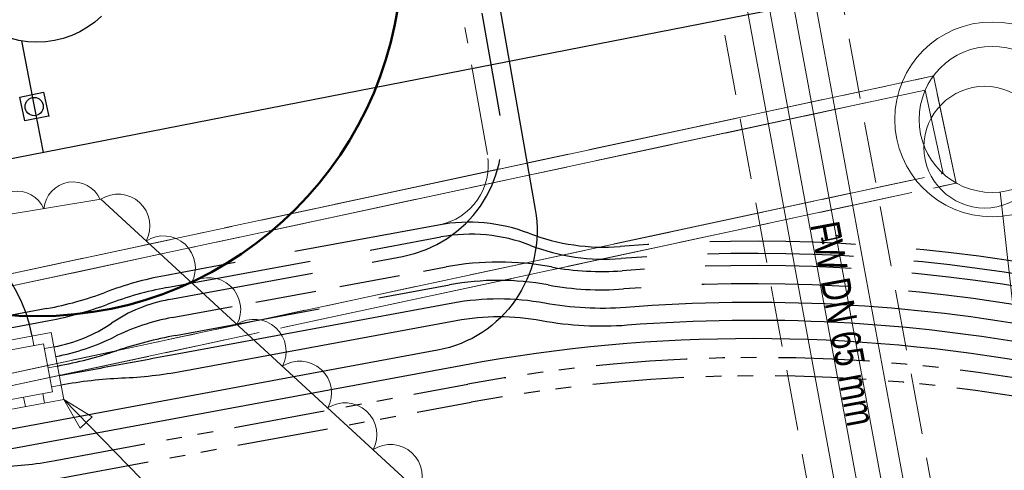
# Model space of a CAD drawing. Extents: x 3503739 to 3504470, y 5375172 to 5375561.
# Tile 120 of 142: x 3504228.14 to 3504236.23, y 5375392.96 to 5375396.66. Entities that reach past the tile are written whole.
import ezdxf

# ---------------------------------------------------------------- set-up
doc = ezdxf.new("R2010")
doc.units = 0
doc.header["$MEASUREMENT"] = 0
for name, pattern in [('1', [1.4, 0.5, -0.2, 0.5, -0.2]), ('2', [3.4, 1.2, -0.5, 1.2, -0.5]), ('237', [1.5, 0.75, -0.18, 0.13, -0.13, 0.13, -0.18]), ('239', [2.09, 0.75, -0.18, 0.75, -0.18, 0.05, -0.18]), ('33', [12, 4, -8]), ('38', [5.5, 4, -0.5, 0.5, -0.5]), ('85', [2.7501, 2.0001, -0.25, 0.25, -0.25])]:
    doc.linetypes.add(name, pattern=pattern)
for name, color, linetype in [('$_LISY_$_TMP', 7, 'Continuous'), ('4WB_KANALDECKEL', 7, 'Continuous'), ('4WB_KANALISATION', 7, 'Continuous'), ('4WP_KANCAD', 7, 'Continuous'), ('_4WP_ALLGEMEIN', 7, 'Continuous'), ('_4WP_FW_PLANUN', 7, 'Continuous'), ('_4WP_GRABEN', 7, 'Continuous'), ('_4WP_KANCAD', 7, 'Continuous'), ('_4WP_KANCAD-T', 7, 'Continuous'), ('_4WP_LICHT-KSR', 7, 'Continuous'), ('_4WP_STADT_BEW_S', 7, 'Continuous'), ('_4WP_STADT_DATEN', 7, 'Continuous'), ('_4WP_STADT_FTT3', 7, 'Continuous'), ('_4WP_STADT_KLEIN', 7, 'Continuous'), ('_4WP_STADT_LSA', 7, 'Continuous'), ('_4WP_STADT_RESER', 7, 'Continuous'), ('_4WP_STADT_SCHAS', 7, 'Continuous'), ('_4WP_STADT_STROM', 7, 'Continuous'), ('BHM_BAUM_NEU', 7, 'Continuous')]:
    doc.layers.add(name, color=color, linetype=linetype)
doc.styles.add('176', font='TXT', dxfattribs={"width": 0.6, "height": 0.16})
doc.styles.add('457', font='TXT', dxfattribs={"width": 0.8, "height": 0.24})

# ---------------------------------------------------------------- blocks, each defined once
blk = doc.blocks.new('RUNDER_DECKEL')
at = {"color": 7, "linetype": 'Continuous', "lineweight": 9}
blk.add_circle((0.000004, 0), 0.5, dxfattribs=at)
blk = doc.blocks.new('ALG_00201')
at = {"color": 6, "linetype": 'Continuous', "lineweight": 20}
blk.add_lwpolyline([(-0.998498, -0.002532, -0.774313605), (1.001502, -0.002532)], format="xyb", dxfattribs=at)
blk = doc.blocks.new('ALG_00093')
at = {"color": 1, "linetype": 'Continuous', "lineweight": 9}
blk.add_lwpolyline([(0, 0), (0.3773, 0.09625), (0.3773, -0.09625), (0, 0)], dxfattribs=at)

msp = doc.modelspace()

# ---------------------------------------------------------------- linework, layer by layer
at = {"layer": '4WB_KANALISATION', "color": 7, "linetype": '85', "lineweight": 13}
for p, q in [((3504208.6139, 5375390.4051), (3504235.6497, 5375396.1979)), ((3504208.6776, 5375390.3165), (3504235.5821, 5375396.0811)), ((3504208.8243, 5375389.632), (3504235.7288, 5375395.3967)), ((3504208.8025, 5375389.5251), (3504235.8382, 5375395.3178))]:
    msp.add_line(p, q, dxfattribs=at)
at = {"layer": '4WB_KANALISATION', "color": 7, "linetype": 'Continuous', "lineweight": 9}
msp.add_line((3504235.8382, 5375395.3178), (3504235.6497, 5375396.1979), dxfattribs=at)
at = {"layer": '4WB_KANALISATION', "color": 7, "linetype": 'Continuous', "lineweight": 20}
for radius in [0.8, 0.6]:
    msp.add_circle((3504236.132, 5375395.841, 316.94), radius, dxfattribs=at)
at = {"layer": '4WP_KANCAD', "color": 7, "linetype": '38', "lineweight": 13}
for p, q in [((3504208.6139, 5375390.4051), (3504235.6497, 5375396.1979)), ((3504208.6776, 5375390.3165), (3504235.5821, 5375396.0811)), ((3504208.8243, 5375389.632), (3504235.7288, 5375395.3967)), ((3504208.8025, 5375389.5251), (3504235.8382, 5375395.3178))]:
    msp.add_line(p, q, dxfattribs=at)
at = {"layer": '4WP_KANCAD', "color": 7, "linetype": 'Continuous', "lineweight": 13}
for radius in [0.8, 0.6]:
    msp.add_circle((3504236.132, 5375395.841, 316.94), radius, dxfattribs=at)
at = {"layer": '_4WP_ALLGEMEIN', "color": 6, "linetype": '33', "lineweight": 9}
msp.add_polyline3d([(3504228.8041, 5375395.185, 0), (3504235.1599, 5375389.3466, 0), (3504236.0397, 5375384.0914, 0), (3504232.8689, 5375381.5497, 0), (3504226.0327, 5375380.2564, 0), (3504224.9137, 5375382.5289, 0), (3504225.7371, 5375384.9123, 0), (3504229.4693, 5375385.8361, 0), (3504225.5164, 5375392.5107, 0), (3504225.569, 5375394.6491, 0), (3504228.8041, 5375395.185, 0)], dxfattribs=at)
at = {"layer": '_4WP_FW_PLANUN', "color": 7, "linetype": 'Continuous', "lineweight": 13}
msp.add_line((3504236.918, 5375384.6768), (3504228.6222, 5375429.5882), dxfattribs=at)
for points in [[(3504236.4429, 5375384.1658), (3504229.1296, 5375423.7579), (3504228.0107, 5375429.8154), (3504226.3882, 5375429.5157), (3504226.3468, 5375429.7396), (3504226.5238, 5375429.7723), (3504226.5325, 5375429.7254), (3504228.155, 5375430.0251)], [(3504236.6195, 5375384.2004), (3504229.3066, 5375423.7906), (3504228.155, 5375430.0251)], [(3504236.741, 5375384.6441), (3504228.4779, 5375429.3784), (3504226.8553, 5375429.0787), (3504226.814, 5375429.3022), (3504226.991, 5375429.3349), (3504226.9996, 5375429.2884), (3504228.6222, 5375429.5882)]]:
    msp.add_lwpolyline(points, dxfattribs=at)
at = {"layer": '_4WP_GRABEN', "color": 21, "linetype": '1', "lineweight": 20}
for p, q in [((3504237.2095, 5375384.3094), (3504229.7049, 5375424.9375)), ((3504228.7216, 5375424.7558), (3504236.2262, 5375384.1278))]:
    msp.add_line(p, q, dxfattribs=at)
at = {"layer": '_4WP_KANCAD', "color": 7, "linetype": '239', "lineweight": 13}
for points in [[(3504228.4626, 5375393.7375), (3504235.8382, 5375395.3178), (3504235.6497, 5375396.1979), (3504208.6139, 5375390.4051)], [(3504208.8243, 5375389.632), (3504235.7288, 5375395.3967), (3504235.5821, 5375396.0811), (3504208.6776, 5375390.3165)]]:
    msp.add_lwpolyline(points, dxfattribs=at)
at = {"layer": '_4WP_KANCAD', "color": 7, "linetype": 'Continuous', "lineweight": 20}
for radius in [0.8, 0.6]:
    msp.add_circle((3504236.132, 5375395.841, 316.94), radius, dxfattribs=at)
at = {"layer": '_4WP_KANCAD-T', "color": 7, "linetype": 'Continuous', "lineweight": 20}
msp.add_line((3504236.1985, 5375395.2447), (3504238.1552, 5375377.6876), dxfattribs=at)
at = {"layer": '_4WP_LICHT-KSR', "color": 190, "linetype": '1', "lineweight": 30}
msp.add_line((3504229.3917, 5375394.213), (3504231.6444, 5375394.6291), dxfattribs=at)
at = {"layer": '_4WP_LICHT-KSR', "color": 190, "linetype": '2', "lineweight": 30}
for points in [[(3504231.6444, 5375394.6291, -0.091652), (3504232.5085, 5375394.629)], [(3504232.5085, 5375394.629, 0.064674), (3504233.0897, 5375394.5977)], [(3504233.0897, 5375394.5977, -0.06559), (3504236.6598, 5375394.412)], [(3504228.9127, 5375394.0533, -0.069658), (3504229.3917, 5375394.213)], [(3504228.4338, 5375393.8936, 0.069666), (3504228.9127, 5375394.0533)]]:
    msp.add_lwpolyline(points, format="xyb", dxfattribs=at)
at = {"layer": '_4WP_STADT_BEW_S', "color": 142, "linetype": 'Continuous', "lineweight": 30}
for p, q in [((3504228.1511, 5375396.4863), (3504228.2567, 5375395.9464)), ((3504228.2567, 5375395.9464), (3504228.3303, 5375395.57))]:
    msp.add_line(p, q, dxfattribs=at)
msp.add_lwpolyline([(3504222.981, 5375393.6399), (3504224.9439, 5375394.0237, 0.073684), (3504225.3223, 5375394.1576), (3504227.6079, 5375395.3688, -0.07369), (3504227.9863, 5375395.5028), (3504250.9005, 5375399.983), (3504252.273, 5375399.5945), (3504264.2372, 5375401.8711)], format="xyb", dxfattribs=at)
for points in [[(3504228.8097, 5375396.6898), (3504228.7547, 5375396.6408), (3504228.6952, 5375396.5975), (3504228.6318, 5375396.5601), (3504228.565, 5375396.5292), (3504228.4955, 5375396.505), (3504228.424, 5375396.4877), (3504228.3511, 5375396.4775), (3504228.2775, 5375396.4745), (3504228.204, 5375396.4787), (3504228.1313, 5375396.4902), (3504228.0601, 5375396.5086), (3504227.991, 5375396.534), (3504227.9247, 5375396.566), (3504227.8619, 5375396.6044), (3504227.8032, 5375396.6487), (3504227.749, 5375396.6986)], [(3504228.3749, 5375395.8688), (3504228.1791, 5375395.8282), (3504228.1384, 5375396.024), (3504228.3343, 5375396.0647), (3504228.3759, 5375395.8641)]]:
    msp.add_lwpolyline(points, dxfattribs=at)
msp.add_circle((3504228.2567, 5375395.9464), 0.075, dxfattribs=at)
at = {"layer": '_4WP_STADT_DATEN', "color": 7, "linetype": 'Continuous', "lineweight": 30}
for points in [[(3504232.0874, 5375396.7402), (3504232.3765, 5375395.1019, -0.411879), (3504231.5734, 5375393.9448), (3504227.3875, 5375393.1716)], [(3504242.7851, 5375393.5334), (3504241.3463, 5375393.4769, -0.055618), (3504236.5506, 5375393.822, 0.091659), (3504231.7933, 5375393.8227), (3504227.4166, 5375393.0143)]]:
    msp.add_lwpolyline(points, format="xyb", dxfattribs=at)
at = {"layer": '_4WP_STADT_FTT3', "color": 1, "linetype": '2', "lineweight": 30}
for points in [[(3504262.2571, 5375397.0803), (3504247.9617, 5375394.5575), (3504245.6534, 5375394.4668), (3504244.867, 5375394.546), (3504243.9077, 5375394.5083), (3504243.13, 5375394.3676), (3504242.9048, 5375394.3588), (3504242.7529, 5375394.3528, 0.006944), (3504242.0339, 5375394.3145, -0.006945), (3504241.3149, 5375394.2763, -0.027783), (3504238.9962, 5375394.314, -0.027789), (3504236.6961, 5375394.6086, 0.06559), (3504233.0739, 5375394.7971, -0.111569), (3504232.3247, 5375394.9051, 0.137889), (3504231.5808, 5375394.9732), (3504229.3281, 5375394.5571, 0.044908), (3504228.8446, 5375394.4221, -0.044912), (3504228.3611, 5375394.287), (3504227.4171, 5375394.1126, 0.055858), (3504226.8585, 5375393.9434, -0.055863), (3504226.3, 5375393.7741), (3504223.7769, 5375393.308), (3504210.7322, 5375390.2408, -0.035613), (3504209.6302, 5375390.0633, 0.027439)], [(3504209.6503, 5375389.9667, 0.036251), (3504210.7528, 5375390.1429), (3504223.7975, 5375393.2101), (3504226.3181, 5375393.6757, 0.055863), (3504226.8767, 5375393.845, -0.055858), (3504227.4352, 5375394.0143), (3504228.3793, 5375394.1887, 0.044912), (3504228.8628, 5375394.3237, -0.044908), (3504229.3463, 5375394.4588), (3504231.599, 5375394.8749, -0.138749), (3504232.3377, 5375394.8059, 0.112438), (3504233.0818, 5375394.6974, -0.06559), (3504236.678, 5375394.5103, 0.027789), (3504238.9891, 5375394.2143, 0.027783), (3504241.3188, 5375394.1763, 0.006944), (3504242.0379, 5375394.2146, -0.006944), (3504242.7569, 5375394.2529), (3504243.1409, 5375394.268)]]:
    msp.add_lwpolyline(points, format="xyb", dxfattribs=at)
at = {"layer": '_4WP_STADT_FTT3', "color": 1, "linetype": '237', "lineweight": 20}
msp.add_lwpolyline([(3504231.5808, 5375394.9732, 0.41188), (3504231.9824, 5375395.5518), (3504231.7822, 5375396.6863)], format="xyb", dxfattribs=at)
at = {"layer": '_4WP_STADT_KLEIN', "color": 3, "linetype": '237', "lineweight": 30}
msp.add_lwpolyline([(3504227.93, 5375392.9871, 0.039937), (3504228.429, 5375393.0386), (3504231.8224, 5375393.6654, -0.091477), (3504236.612, 5375393.6664, 0.055435), (3504241.3522, 5375393.327), (3504242.791, 5375393.3835)], format="xyb", dxfattribs=at)
at = {"layer": '_4WP_STADT_LSA', "color": 7, "linetype": '237', "lineweight": 30}
msp.add_lwpolyline([(3504227.951, 5375392.874, 0.074578), (3504228.4562, 5375392.8911), (3504231.8496, 5375393.5179, -0.091477), (3504236.5848, 5375393.5189, 0.055435), (3504241.3581, 5375393.1771), (3504242.7969, 5375393.2336)], format="xyb", dxfattribs=at)
at = {"layer": '_4WP_STADT_RESER', "color": 7, "linetype": 'Continuous', "lineweight": 30}
msp.add_line((3504229.4462, 5375393.918), (3504231.6989, 5375394.3341), dxfattribs=at)
for points in [[(3504231.6989, 5375394.3341, -0.091652), (3504232.4539, 5375394.334)], [(3504232.4539, 5375394.334, 0.065449), (3504233.1202, 5375394.2991)], [(3504233.1202, 5375394.2991, -0.065462), (3504236.6052, 5375394.117)], [(3504243.9329, 5375393.8687), (3504242.7738, 5375393.8232, 0.048496), (3504242.0571, 5375393.725, -0.0485), (3504241.3404, 5375393.6267, -0.027783), (3504238.9496, 5375393.6657, -0.027789), (3504236.5779, 5375393.9695, 0.065462), (3504233.1319, 5375394.1496, -0.065449), (3504232.4266, 5375394.1865, 0.091652), (3504231.7261, 5375394.1866), (3504229.4734, 5375393.7704, -0.034956), (3504228.9754, 5375393.714)], [(3504228.9545, 5375393.8271, -0.000001), (3504229.4462, 5375393.918)], [(3504228.4628, 5375393.7363, 0.000002), (3504228.9545, 5375393.8271)], [(3504228.9754, 5375393.714, 0.034961), (3504228.4774, 5375393.6576)]]:
    msp.add_lwpolyline(points, format="xyb", dxfattribs=at)
at = {"layer": '_4WP_STADT_SCHAS', "color": 7, "linetype": 'Continuous', "lineweight": 20}
for p, q in [((3504228.2546, 5375393.9826), (3504228.2401, 5375394.0613)), ((3504228.4192, 5375393.9723), (3504228.3406, 5375393.9578)), ((3504228.4483, 5375393.815), (3504228.3696, 5375393.8004)), ((3504228.4774, 5375393.6576), (3504228.3987, 5375393.6431)), ((3504228.1845, 5375393.4815), (3504228.1699, 5375393.5602)), ((3504228.3418, 5375393.5106), (3504228.3273, 5375393.5892))]:
    msp.add_line(p, q, dxfattribs=at)
at = {"layer": '_4WP_STADT_SCHAS', "color": 1, "linetype": 'Continuous', "lineweight": 13}
msp.add_line((3504228.4991, 5375393.5396), (3504229.2775, 5375392.7441), dxfattribs=at)
at = {"layer": '_4WP_STADT_SCHAS', "color": 7, "linetype": 'Continuous', "lineweight": 20}
for points in [[(3504227.4534, 5375393.9159, 0), (3504227.5551, 5375393.3653, 0), (3504228.4991, 5375393.5396, 0), (3504228.3974, 5375394.0903, 0), (3504227.4534, 5375393.9159, 0)], [(3504227.5466, 5375393.8518, 0), (3504227.6193, 5375393.4585, 0), (3504228.4059, 5375393.6038, 0), (3504228.3333, 5375393.9971, 0), (3504227.5466, 5375393.8518, 0)]]:
    msp.add_polyline3d(points, dxfattribs=at)
at = {"layer": '_4WP_STADT_STROM', "color": 3, "linetype": '2', "lineweight": 30}
for points in [[(3504228.0634, 5375399.885), (3504225.9609, 5375399.4889, 0.414575), (3504225.1636, 5375398.3198), (3504225.5974, 5375396.0324, 0.307754), (3504226.3919, 5375395.2366), (3504227.2321, 5375395.0758, -0.309061), (3504228.2401, 5375394.0613)], [(3504228.8919, 5375394.1664, -0.103862), (3504229.3644, 5375394.3605), (3504231.2851, 5375394.7152, 0.411879), (3504232.0882, 5375395.8724), (3504231.9397, 5375396.7141)], [(3504228.9336, 5375393.9402, -0.034957), (3504229.4189, 5375394.0655), (3504231.6716, 5375394.4816, -0.091652), (3504232.4812, 5375394.4815, 0.064702), (3504233.1013, 5375394.4481, -0.065595), (3504236.6325, 5375394.2645, 0.027789), (3504238.9711, 5375393.9649, 0.027783), (3504241.3286, 5375393.9265), (3504243.9266, 5375394.0286)], [(3504228.4192, 5375393.9723, 0.10387), (3504228.8919, 5375394.1664)], [(3504228.4483, 5375393.815, 0.034961), (3504228.9336, 5375393.9402)]]:
    msp.add_lwpolyline(points, format="xyb", dxfattribs=at)
at = {"layer": 'BHM_BAUM_NEU', "color": 91, "linetype": 'Continuous', "lineweight": 50}
msp.add_circle((3504228.2837, 5375397.2245), 3, dxfattribs=at)

# ---------------------------------------------------------------- block references
at = {"layer": '$_LISY_$_TMP', "color": 7}
for name, p, xscale, yscale, rotation in [('ALG_00201', (3504228.5668, 5375395.1457), 0.2342291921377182, 0.2342291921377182, 9.405881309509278), ('ALG_00201', (3504228.9908, 5375395.0136), 0.2538343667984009, 0.2538343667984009, 317.4292728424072), ('ALG_00201', (3504228.1056, 5375395.0693), 0.2342291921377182, 0.2342291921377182, 9.405881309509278), ('ALG_00201', (3504229.3639, 5375394.6708), 0.2538343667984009, 0.2538343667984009, 317.4292728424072), ('ALG_00201', (3504229.737, 5375394.3281), 0.2538343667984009, 0.2538343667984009, 317.4292728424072), ('ALG_00201', (3504230.1102, 5375393.9853), 0.2538343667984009, 0.2538343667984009, 317.4292728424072), ('ALG_00201', (3504230.4833, 5375393.6425), 0.2538343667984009, 0.2538343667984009, 317.4292728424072), ('ALG_00201', (3504230.8564, 5375393.2998), 0.2538343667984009, 0.2538343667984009, 317.4292728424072), ('ALG_00093', (3504228.4991, 5375393.5396), 0.699999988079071, 0.699999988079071, 314.3743869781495), ('ALG_00201', (3504231.2296, 5375392.957), 0.2538343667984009, 0.2538343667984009, 317.4292728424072)]:
    msp.add_blockref(name, p, dxfattribs=dict(at, xscale=xscale, yscale=yscale, rotation=rotation))
at = {"layer": '4WB_KANALDECKEL', "color": 7}
msp.add_blockref('RUNDER_DECKEL', (3504236.0712, 5375395.613), dxfattribs=at)

# ---------------------------------------------------------------- texts
at = {"layer": '_4WP_FW_PLANUN', "color": 7, "linetype": 'Continuous', "style": '457', "width": 0.8}
msp.add_text('FW DN 65 mm', height=0.24, rotation=280.46538, dxfattribs=at).set_placement((3504234.6363, 5375394.976))
at = {"layer": '_4WP_KANCAD-T', "color": 7, "linetype": 'Continuous', "style": '176', "width": 0.6}
msp.add_text('1', height=0.16, rotation=282.09351, dxfattribs=at).set_placement((3504234.7226, 5375394.8773))

doc.saveas('drawing.dxf')
